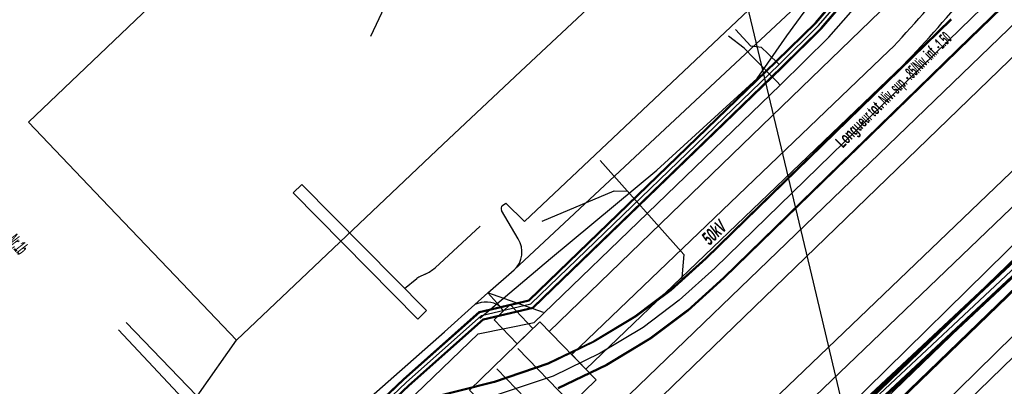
# Model space of a CAD drawing. Header units: metres. Extents: x 2695563 to 2696938, y 1260544 to 1262032.
# Tile 23 of 256: x 2695726 to 2695763, y 1261041 to 1261055. Entities that reach past the tile are written whole.
import ezdxf

# ---------------------------------------------------------------- set-up
doc = ezdxf.new("R2010")
doc.units = ezdxf.units.M
doc.header["$LTSCALE"] = 100
doc.linetypes.add('AUSGEZOGEN', pattern=[0])
doc.linetypes.add('STRICHLINIE2_S3', pattern=[0.25, 0.15, -0.1])
for name, color, linetype in [('Eau portable_Cadastre des conduites_Conduite', 171, 'AUSGEZOGEN'), ('EU_Cadastre des conduites', 24, 'AUSGEZOGEN'), ('Gaz_Cadastre des conduites_Conduite', 32, 'AUSGEZOGEN'), ('Réseau électrique_Cadastre des conduite_Bord du tracé', 1, 'AUSGEZOGEN'), ('Réseau électrique_Cadastre des conduite_Texte libre_Texte', 1, 'AUSGEZOGEN'), ('Réseau électrique_Cadastre des conduite_Tronçon de tracé', 1, 'AUSGEZOGEN'), ('Réseau électrique_Cadastre des conduite_Tronçon de tracé_Texte', 1, 'AUSGEZOGEN'), ('Réseau électrique_Cadastre des conduites_Ouvrage_Surface-Ligne-Point', 1, 'AUSGEZOGEN'), ('Réseau électrique_Point altimétrique_Texte', 7, 'AUSGEZOGEN'), ('Télécommunications_SW_Cadastre des conduites_Bord du tracé', 94, 'AUSGEZOGEN')]:
    doc.layers.add(name, color=color, linetype=linetype)
doc.styles.add('ARIALNARROW', font='ARIALN.TTF')
pattern_1 = [(0, (2708005, 1273150), (6075, 6075), [6075, -6075]), (90, (2708005, 1273150), (-6075, 6075), [6075, -6075])]

# ---------------------------------------------------------------- blocks, each defined once
blk = doc.blocks.new('COMPLEXOBJECT_1771')
at = {"layer": 'Réseau électrique_Cadastre des conduite_Bord du tracé', "color": 1, "linetype": 'AUSGEZOGEN', "transparency": 33554687}
blk.add_line((5746.653, 11041.556), (5758.605, 11053.003), dxfattribs=at)
for points in [[(5761.168, 11055.903), (5765.807, 11061.529), (5765.165, 11062.019), (5760.549, 11056.423)], [(5758.069, 11053.543), (5746.117, 11042.11), (5746.653, 11041.556)]]:
    blk.add_lwpolyline(points, dxfattribs=at)
for centre, radius, start, end in [((5736.355, 11074.749), 30.352, 315.6782, 322.8575), ((5727.195, 11083.345), 43.672, 315.9903, 321.0696)]:
    blk.add_arc(centre, radius, start, end, dxfattribs=at)
blk = doc.blocks.new('COMPLEXOBJECT_2297')
at = {"layer": 'Réseau électrique_Cadastre des conduite_Tronçon de tracé', "color": 1, "linetype": 'AUSGEZOGEN', "transparency": 33554687}
for p, q in [((5740.972, 11045.375), (5742.669, 11046.937)), ((5739.814, 11044.601), (5740.286, 11044.967))]:
    blk.add_line(p, q, dxfattribs=at)
for centre, radius, start, end in [((5739.845, 11046.724), 1.758, 295.5463, 309.877), ((5741.175, 11043.698), 1.55, 111.6718, 125.0159)]:
    blk.add_arc(centre, radius, start, end, dxfattribs=at)
blk = doc.blocks.new('COMPLEXOBJECT_2409')
at = {"layer": 'Réseau électrique_Cadastre des conduite_Tronçon de tracé', "color": 1, "linetype": 'AUSGEZOGEN', "transparency": 33554687}
blk.add_line((5744.103, 11046.467), (5743.474, 11047.533), dxfattribs=at)
for centre, radius, start, end in [((5743.599, 11047.603), 0.143, 126.3635, 209.2355), ((5743.31, 11045.971), 0.935, 313.6828, 32.019)]:
    blk.add_arc(centre, radius, start, end, dxfattribs=at)
blk = doc.blocks.new('COMPLEXOBJECT_2755')
at = {"layer": 'Télécommunications_SW_Cadastre des conduites_Bord du tracé', "color": 94, "linetype": 'AUSGEZOGEN', "transparency": 33554687}
blk.add_line((5727.343, 11011.463), (5768.592, 11051.978), dxfattribs=at)

msp = doc.modelspace()

# ---------------------------------------------------------------- hatches: boundary and pattern name
at = {"layer": 'Réseau électrique_Cadastre des conduite_Bord du tracé', "lineweight": 18, "transparency": 33554687}
h = msp.add_hatch(dxfattribs=at)
h.set_pattern_fill('MUSTER', color=1, scale=6075, style=0, pattern_type=2)
h.set_pattern_definition(pattern_1)
h.paths.add_polyline_path([(2695722.339, 1261014.616), (2695722.973, 1261013.952), (2695740.509, 1261030.698), (2695765.875, 1261055.225), (2695796.332, 1261084.212), (2695795.758, 1261084.829), (2695765.279, 1261055.852), (2695739.873, 1261031.361)], flags=0)
h = msp.add_hatch(dxfattribs=at)
h.set_pattern_fill('MUSTER', color=1, scale=6075, style=0, pattern_type=2)
h.set_pattern_definition(pattern_1)
h.paths.add_polyline_path([(2695747.623, 1261041.366), (2695759.575, 1261052.813), (2695759.662, 1261052.903), (2695759.748, 1261052.993), (2695759.834, 1261053.084), (2695759.92, 1261053.174), (2695760.006, 1261053.265), (2695760.091, 1261053.356), (2695760.176, 1261053.448), (2695760.261, 1261053.539), (2695760.345, 1261053.631), (2695760.43, 1261053.724), (2695760.514, 1261053.816), (2695760.598, 1261053.909), (2695760.681, 1261054.001), (2695760.764, 1261054.094), (2695760.847, 1261054.188), (2695760.93, 1261054.281), (2695761.012, 1261054.375), (2695761.095, 1261054.469), (2695761.176, 1261054.564), (2695761.258, 1261054.658), (2695761.339, 1261054.753), (2695761.421, 1261054.848), (2695761.501, 1261054.943), (2695761.582, 1261055.038), (2695761.662, 1261055.134), (2695761.742, 1261055.23), (2695761.822, 1261055.326), (2695761.901, 1261055.423), (2695761.98, 1261055.519), (2695762.059, 1261055.616), (2695762.138, 1261055.713), (2695766.777, 1261061.339), (2695766.135, 1261061.829), (2695761.519, 1261056.233), (2695761.445, 1261056.135), (2695761.37, 1261056.038), (2695761.295, 1261055.941), (2695761.22, 1261055.844), (2695761.144, 1261055.748), (2695761.067, 1261055.652), (2695760.991, 1261055.556), (2695760.914, 1261055.46), (2695760.836, 1261055.365), (2695760.759, 1261055.27), (2695760.681, 1261055.176), (2695760.602, 1261055.081), (2695760.523, 1261054.988), (2695760.444, 1261054.894), (2695760.364, 1261054.801), (2695760.284, 1261054.708), (2695760.204, 1261054.615), (2695760.123, 1261054.523), (2695760.042, 1261054.431), (2695759.96, 1261054.339), (2695759.878, 1261054.248), (2695759.796, 1261054.157), (2695759.713, 1261054.066), (2695759.63, 1261053.976), (2695759.547, 1261053.886), (2695759.463, 1261053.796), (2695759.379, 1261053.707), (2695759.295, 1261053.618), (2695759.21, 1261053.529), (2695759.125, 1261053.441), (2695759.039, 1261053.353), (2695747.087, 1261041.92)], flags=0)
h = msp.add_hatch(dxfattribs=at)
h.set_pattern_fill('MUSTER', color=1, scale=6075, style=0, pattern_type=2)
h.set_pattern_definition(pattern_1)
h.paths.add_polyline_path([(2695741.614, 1261043.572), (2695736.916, 1261048.324), (2695736.593, 1261048.005), (2695741.291, 1261043.252)], flags=0)
h = msp.add_hatch(dxfattribs=at)
h.set_pattern_fill('MUSTER', color=1, scale=6075, style=0, pattern_type=2)
h.set_pattern_definition(pattern_1)
h.paths.add_polyline_path([(2695745.63, 1261042.9), (2695744.767, 1261043.802), (2695744.171, 1261043.231), (2695745.037, 1261042.327)], flags=0)
at = {"layer": 'Réseau électrique_Cadastre des conduites_Ouvrage_Surface-Ligne-Point', "lineweight": 18, "transparency": 33554687}
h = msp.add_hatch(dxfattribs=at)
h.set_pattern_fill('MUSTER', color=1, scale=4050, style=0, pattern_type=2)
h.set_pattern_definition([(0, (2703955, 1269100), (4050, 4050), [4050, -4050]), (90, (2703955, 1269100), (-4050, 4050), [4050, -4050])])
h.paths.add_polyline_path([(2695748.013, 1261040.963), (2695745.893, 1261043.155), (2695743.234, 1261040.582), (2695745.354, 1261038.39)], flags=0)

# ---------------------------------------------------------------- linework, layer by layer
at = {"layer": 'Eau portable_Cadastre des conduites_Conduite', "color": 7, "linetype": 'AUSGEZOGEN', "transparency": 33554687}
for points in [[(2695722.774, 1261023.016), (2695723.181, 1261023.388), (2695723.732, 1261023.908), (2695736.416, 1261035.865), (2695741.209, 1261040.431), (2695743.57, 1261042.701), (2695745.68, 1261043.119), (2695754.943, 1261052.063), (2695756.77, 1261053.865), (2695764.114, 1261062.228), (2695765.018, 1261063.257)], [(2695754.943, 1261052.063), (2695754.811, 1261052.196), (2695753.946, 1261053.073), (2695753.586, 1261053.46), (2695753, 1261053.907)], [(2695747.653, 1261025.769), (2695747.687, 1261026.658), (2695747.724, 1261027.619), (2695748.699, 1261028.479), (2695754.703, 1261033.774), (2695772.087, 1261050.831), (2695773.594, 1261052.294)], [(2695734.409, 1261038.239), (2695732.959, 1261040.37), (2695730.31, 1261043.119)]]:
    msp.add_lwpolyline(points, dxfattribs=at)
at = {"layer": 'EU_Cadastre des conduites', "color": 255, "transparency": 33554687}
for p, q in [((2695798.45, 1261089.728), (2695761.732, 1261054.183)), ((2695761.732, 1261054.183), (2695752.478, 1261045.169)), ((2695752.478, 1261045.169), (2695751.141, 1261043.962)), ((2695751.141, 1261043.962), (2695749.774, 1261042.937)), ((2695749.774, 1261042.937), (2695748.165, 1261041.968)), ((2695748.165, 1261041.968), (2695746.384, 1261041.11)), ((2695746.384, 1261041.11), (2695744.314, 1261040.409))]:
    msp.add_line(p, q, dxfattribs=at)
at = {"layer": 'EU_Cadastre des conduites', "linetype": 'AUSGEZOGEN', "transparency": 33554687}
for p, q in [((2695798.784, 1261089.383), (2695762.066, 1261053.838)), ((2695798.798, 1261089.369), (2695762.08, 1261053.824)), ((2695798.812, 1261089.354), (2695762.094, 1261053.809)), ((2695761.369, 1261054.555), (2695752.122, 1261045.548)), ((2695761.383, 1261054.541), (2695752.136, 1261045.534)), ((2695761.397, 1261054.527), (2695752.15, 1261045.519)), ((2695762.067, 1261053.839), (2695752.806, 1261044.819)), ((2695762.081, 1261053.825), (2695752.82, 1261044.804)), ((2695762.095, 1261053.811), (2695752.834, 1261044.79)), ((2695752.122, 1261045.548), (2695750.81, 1261044.364)), ((2695752.136, 1261045.534), (2695750.823, 1261044.348)), ((2695752.15, 1261045.519), (2695750.836, 1261044.333)), ((2695752.806, 1261044.819), (2695751.446, 1261043.591)), ((2695752.82, 1261044.804), (2695751.459, 1261043.576)), ((2695752.834, 1261044.79), (2695751.472, 1261043.56)), ((2695750.81, 1261044.364), (2695749.483, 1261043.369)), ((2695750.823, 1261044.348), (2695749.494, 1261043.352)), ((2695750.836, 1261044.333), (2695749.506, 1261043.336)), ((2695749.483, 1261043.369), (2695747.917, 1261042.426)), ((2695749.494, 1261043.352), (2695747.927, 1261042.408)), ((2695749.506, 1261043.336), (2695747.937, 1261042.391)), ((2695751.446, 1261043.591), (2695750.042, 1261042.538)), ((2695751.459, 1261043.576), (2695750.054, 1261042.522)), ((2695751.472, 1261043.56), (2695750.065, 1261042.505)), ((2695747.917, 1261042.426), (2695746.187, 1261041.592)), ((2695747.927, 1261042.408), (2695746.195, 1261041.574)), ((2695747.937, 1261042.391), (2695746.202, 1261041.555)), ((2695750.042, 1261042.538), (2695748.393, 1261041.545)), ((2695750.054, 1261042.522), (2695748.403, 1261041.528)), ((2695750.065, 1261042.505), (2695748.413, 1261041.51)), ((2695746.187, 1261041.592), (2695744.167, 1261040.908)), ((2695746.195, 1261041.574), (2695744.173, 1261040.889)), ((2695746.202, 1261041.555), (2695744.178, 1261040.87)), ((2695748.393, 1261041.545), (2695746.566, 1261040.665)), ((2695748.403, 1261041.528), (2695746.573, 1261040.646)), ((2695748.413, 1261041.51), (2695746.581, 1261040.628)), ((2695744.167, 1261040.908), (2695738.282, 1261039.426)), ((2695744.173, 1261040.889), (2695738.288, 1261039.407)), ((2695744.178, 1261040.87), (2695738.293, 1261039.388))]:
    msp.add_line(p, q, dxfattribs=at)
at = {"layer": 'EU_Cadastre des conduites', "color": 24, "linetype": 'AUSGEZOGEN', "transparency": 33554687}
for points in [[(2695739.519, 1261053.903), (2695740.246, 1261055.468), (2695740.523, 1261055.544)], [(2695748.161, 1261049.226), (2695751.316, 1261045.688), (2695751.223, 1261044.668)], [(2695745.98, 1261046.939), (2695748.687, 1261048.083), (2695749.151, 1261048.067)]]:
    msp.add_lwpolyline(points, dxfattribs=at)
at = {"layer": 'Gaz_Cadastre des conduites_Conduite', "linetype": 'AUSGEZOGEN', "transparency": 33554687}
for p, q in [((2695756.266, 1261054.426), (2695767.116, 1261067.084)), ((2695756.28, 1261054.413), (2695767.13, 1261067.071)), ((2695756.294, 1261054.401), (2695767.144, 1261067.058)), ((2695756.486, 1261054.221), (2695767.336, 1261066.88)), ((2695756.5, 1261054.209), (2695767.35, 1261066.867)), ((2695756.514, 1261054.196), (2695767.364, 1261066.854)), ((2695754.781, 1261052.962), (2695756.266, 1261054.426)), ((2695754.794, 1261052.948), (2695756.28, 1261054.413)), ((2695754.807, 1261052.935), (2695756.294, 1261054.401)), ((2695754.991, 1261052.747), (2695756.486, 1261054.221)), ((2695755.004, 1261052.734), (2695756.5, 1261054.209)), ((2695755.017, 1261052.72), (2695756.514, 1261054.196)), ((2695745.469, 1261043.977), (2695754.781, 1261052.962)), ((2695745.479, 1261043.96), (2695754.794, 1261052.948)), ((2695745.488, 1261043.943), (2695754.807, 1261052.935)), ((2695745.618, 1261043.703), (2695754.991, 1261052.747)), ((2695745.627, 1261043.686), (2695755.004, 1261052.734)), ((2695745.637, 1261043.669), (2695755.017, 1261052.72)), ((2695743.607, 1261043.541), (2695745.469, 1261043.977)), ((2695743.616, 1261043.523), (2695745.479, 1261043.96)), ((2695743.625, 1261043.506), (2695745.488, 1261043.943)), ((2695743.749, 1261043.266), (2695745.618, 1261043.703)), ((2695740.737, 1261040.991), (2695743.607, 1261043.541)), ((2695740.75, 1261040.978), (2695743.616, 1261043.523)), ((2695740.762, 1261040.964), (2695743.625, 1261043.506)), ((2695743.758, 1261043.249), (2695745.627, 1261043.686)), ((2695743.767, 1261043.231), (2695745.637, 1261043.669)), ((2695740.94, 1261040.77), (2695743.749, 1261043.266)), ((2695740.952, 1261040.756), (2695743.758, 1261043.249)), ((2695740.965, 1261040.743), (2695743.767, 1261043.231)), ((2695735.46, 1261035.995), (2695740.737, 1261040.991)), ((2695735.473, 1261035.981), (2695740.75, 1261040.978)), ((2695735.486, 1261035.967), (2695740.762, 1261040.964)), ((2695735.666, 1261035.777), (2695740.94, 1261040.77)), ((2695735.679, 1261035.763), (2695740.952, 1261040.756)), ((2695735.692, 1261035.749), (2695740.965, 1261040.743))]:
    msp.add_line(p, q, dxfattribs=at)
at = {"layer": 'Gaz_Cadastre des conduites_Conduite', "color": 255, "linetype": 'AUSGEZOGEN', "transparency": 33554687}
for p, q in [((2695756.39, 1261054.311), (2695767.24, 1261066.969)), ((2695754.899, 1261052.841), (2695756.39, 1261054.311)), ((2695745.553, 1261043.823), (2695754.899, 1261052.841)), ((2695743.687, 1261043.386), (2695745.553, 1261043.823)), ((2695740.851, 1261040.867), (2695743.687, 1261043.386)), ((2695735.576, 1261035.872), (2695740.851, 1261040.867))]:
    msp.add_line(p, q, dxfattribs=at)
at = {"layer": 'Gaz_Cadastre des conduites_Conduite', "color": 32, "linetype": 'AUSGEZOGEN', "transparency": 33554687}
msp.add_line((2695730.074, 1261016.646), (2695769.151, 1261054.06), dxfattribs=at)
for points in [[(2695754.899, 1261052.841), (2695754.478, 1261053.25), (2695754.24, 1261053.481), (2695753.833, 1261053.532), (2695753.261, 1261054.155)], [(2695748.184, 1261026.419), (2695748.197, 1261026.908), (2695748.203, 1261027.116), (2695748.21, 1261027.337), (2695748.65, 1261027.728), (2695755.284, 1261033.617), (2695774.02, 1261051.821)], [(2695733.984, 1261037.889), (2695732.622, 1261040.057), (2695730.021, 1261042.843)]]:
    msp.add_lwpolyline(points, dxfattribs=at)
at = {"layer": 'Réseau électrique_Cadastre des conduite_Bord du tracé', "color": 1, "linetype": 'AUSGEZOGEN', "transparency": 33554687}
for points in [[(2695722.339, 1261014.616), (2695722.973, 1261013.952), (2695740.509, 1261030.698), (2695765.875, 1261055.225), (2695796.332, 1261084.212), (2695795.758, 1261084.829), (2695765.279, 1261055.852), (2695739.873, 1261031.361), (2695722.339, 1261014.616)], [(2695741.614, 1261043.572), (2695736.916, 1261048.324), (2695736.593, 1261048.005), (2695741.291, 1261043.252), (2695741.614, 1261043.572)], [(2695745.63, 1261042.9), (2695744.767, 1261043.802), (2695744.171, 1261043.231), (2695745.037, 1261042.327), (2695745.63, 1261042.9)]]:
    msp.add_lwpolyline(points, close=True, dxfattribs=at)
at = {"layer": 'Réseau électrique_Cadastre des conduite_Tronçon de tracé', "color": 1, "linetype": 'AUSGEZOGEN', "transparency": 33554687}
for p, q in [((2695752.847, 1261058.631), (2695756.116, 1261044.903)), ((2695744.926, 1261045.105), (2695756.976, 1261056.373)), ((2695744.484, 1261047.528), (2695744.602, 1261047.616)), ((2695744.602, 1261047.616), (2695745.316, 1261046.924)), ((2695743.931, 1261044.236), (2695744.926, 1261045.105)), ((2695743.444, 1261043.798), (2695743.931, 1261044.236)), ((2695746.03, 1261043.501), (2695743.931, 1261044.236)), ((2695744.377, 1261043.742), (2695743.931, 1261044.236)), ((2695742.297, 1261042.768), (2695743.444, 1261043.798)), ((2695744.522, 1261043.567), (2695744.377, 1261043.742)), ((2695736.04, 1261037.274), (2695742.297, 1261042.768))]:
    msp.add_line(p, q, dxfattribs=at)
for points in [[(2695745.316, 1261046.924), (2695755.31, 1261056.367), (2695752.847, 1261058.947)], [(2695746.245, 1261042.79), (2695753.511, 1261049.81), (2695761.318, 1261057.376)], [(2695743.631, 1261043.285), (2695746.291, 1261045.535), (2695750.301, 1261048.861), (2695754.078, 1261052.311), (2695755.187, 1261053.916), (2695756.976, 1261056.373)]]:
    msp.add_lwpolyline(points, dxfattribs=at)
msp.add_arc((2695743.862, 1261042.969), 0.928, 56.3366, 116.7937, dxfattribs=at)
at = {"layer": 'Réseau électrique_Cadastre des conduites_Ouvrage_Surface-Ligne-Point', "color": 1, "linetype": 'AUSGEZOGEN', "transparency": 33554687}
msp.add_line((2695756.116, 1261044.903), (2695759.729, 1261029.705), dxfattribs=at)
at = {"layer": 'Réseau électrique_Cadastre des conduites_Ouvrage_Surface-Ligne-Point', "color": 1, "linetype": 'STRICHLINIE2_S3', "transparency": 33554687}
for p, q in [((2695746.975, 1261040.167), (2695745.063, 1261042.143)), ((2695746.184, 1261039.402), (2695744.272, 1261041.378))]:
    msp.add_line(p, q, dxfattribs=at)
at = {"layer": 'Réseau électrique_Cadastre des conduites_Ouvrage_Surface-Ligne-Point', "color": 1, "linetype": 'AUSGEZOGEN', "transparency": 33554687}
msp.add_lwpolyline([(2695748.013, 1261040.963), (2695745.893, 1261043.155), (2695743.234, 1261040.582), (2695745.354, 1261038.39), (2695748.013, 1261040.963)], close=True, dxfattribs=at)
at = {"layer": 'Télécommunications_SW_Cadastre des conduites_Bord du tracé', "linetype": 'AUSGEZOGEN', "transparency": 33554687}
for p, q in [((2695728.294, 1261011.289), (2695806.885, 1261087.167)), ((2695728.313, 1261011.27), (2695806.904, 1261087.148)), ((2695728.332, 1261011.25), (2695806.923, 1261087.128)), ((2695807.549, 1261086.47), (2695727.777, 1261011.838)), ((2695807.57, 1261086.447), (2695727.798, 1261011.815)), ((2695807.592, 1261086.424), (2695727.82, 1261011.792)), ((2695728.85, 1261010.714), (2695807.441, 1261086.592)), ((2695728.869, 1261010.694), (2695807.46, 1261086.572)), ((2695728.888, 1261010.675), (2695807.479, 1261086.553)), ((2695807.822, 1261086.178), (2695728.05, 1261011.546)), ((2695807.844, 1261086.155), (2695728.072, 1261011.523)), ((2695807.865, 1261086.132), (2695728.093, 1261011.5))]:
    msp.add_line(p, q, dxfattribs=at)
at = {"layer": 'Télécommunications_SW_Cadastre des conduites_Bord du tracé', "color": 255, "transparency": 33554687}
for p, q in [((2695728.591, 1261010.982), (2695807.182, 1261086.86)), ((2695807.707, 1261086.301), (2695727.935, 1261011.669))]:
    msp.add_line(p, q, dxfattribs=at)
at = {"layer": 'Télécommunications_SW_Cadastre des conduites_Bord du tracé', "color": 94, "linetype": 'AUSGEZOGEN', "transparency": 33554687}
for points in [[(2695852.266, 1261123.173), (2695848.59, 1261126.089), (2695846.746, 1261125.677), (2695843.596, 1261124.03), (2695806.652, 1261088.671), (2695743.052, 1261027.688)], [(2695732.68, 1261064.74), (2695736.824, 1261060.4), (2695726.626, 1261050.663), (2695729.388, 1261047.77), (2695732.15, 1261044.877), (2695734.463, 1261042.454)], [(2695748.07, 1261055.319), (2695745.157, 1261052.578), (2695742.243, 1261049.838), (2695734.463, 1261042.454)], [(2695724.73, 1261033.225), (2695725.344, 1261032.373), (2695716.111, 1261023.509), (2695730.276, 1261036.507), (2695734.463, 1261042.454)]]:
    msp.add_lwpolyline(points, dxfattribs=at)

# ---------------------------------------------------------------- block references
at = {"layer": 'Réseau électrique_Cadastre des conduite_Bord du tracé', "color": 1, "linetype": 'AUSGEZOGEN', "lineweight": -3, "transparency": 33554687}
msp.add_blockref('COMPLEXOBJECT_1771', (2690000.97, 1249999.81), dxfattribs=at)
at = {"layer": 'Réseau électrique_Cadastre des conduite_Tronçon de tracé', "color": 1, "linetype": 'AUSGEZOGEN', "lineweight": -3, "transparency": 33554687}
for name in ['COMPLEXOBJECT_2409', 'COMPLEXOBJECT_2297']:
    msp.add_blockref(name, (2690000.97, 1249999.81), dxfattribs=at)
at = {"layer": 'Télécommunications_SW_Cadastre des conduites_Bord du tracé', "color": 94, "linetype": 'AUSGEZOGEN', "lineweight": -3, "transparency": 33554687}
msp.add_blockref('COMPLEXOBJECT_2755', (2690000.97, 1249999.81), dxfattribs=at)

# ---------------------------------------------------------------- texts
at = {"layer": 'Réseau électrique_Cadastre des conduite_Texte libre_Texte', "color": 1, "transparency": 33554687, "insert": (2695723.85, 1261048.574), "char_height": 0.5075, "width": 12, "attachment_point": 5, "rotation": 312.1452, "style": 'ARIALNARROW'}
msp.add_mtext('\\A1;{\\fArial Narrow|b1|i1|c0|p34;\\W0.7;Racc\\W0.49;ordement électri\\W0.7;que interne depuis\\W0.49; Nr.1b}', dxfattribs=at)
at = {"layer": 'Réseau électrique_Cadastre des conduite_Tronçon de tracé_Texte', "color": 1, "transparency": 33554687, "insert": (2695752.455, 1261046.518), "char_height": 0.5075, "width": 1.1278, "attachment_point": 5, "rotation": 43.7391, "style": 'ARIALNARROW'}
msp.add_mtext('\\A1;{\\fArial Narrow|i1|b1;\\H0.507500;\\W0.700000;\\C1;50kV}\\P', dxfattribs=at)
at = {"layer": 'Réseau électrique_Point altimétrique_Texte', "color": 1, "transparency": 33554687, "insert": (2695759.048, 1261052.052), "char_height": 0.45675, "width": 6, "attachment_point": 2, "rotation": 44.874, "style": 'ARIALNARROW'}
msp.add_mtext('\\A1;{\\fArial Narrow|b1|i0|c0|p34;\\W0.7;Longue\\W0.49;ur t\\W0.7;ot.\\W0.49; Niv. sup. -.85/Niv. inf. -1.50}', dxfattribs=at)

doc.saveas('drawing.dxf')
